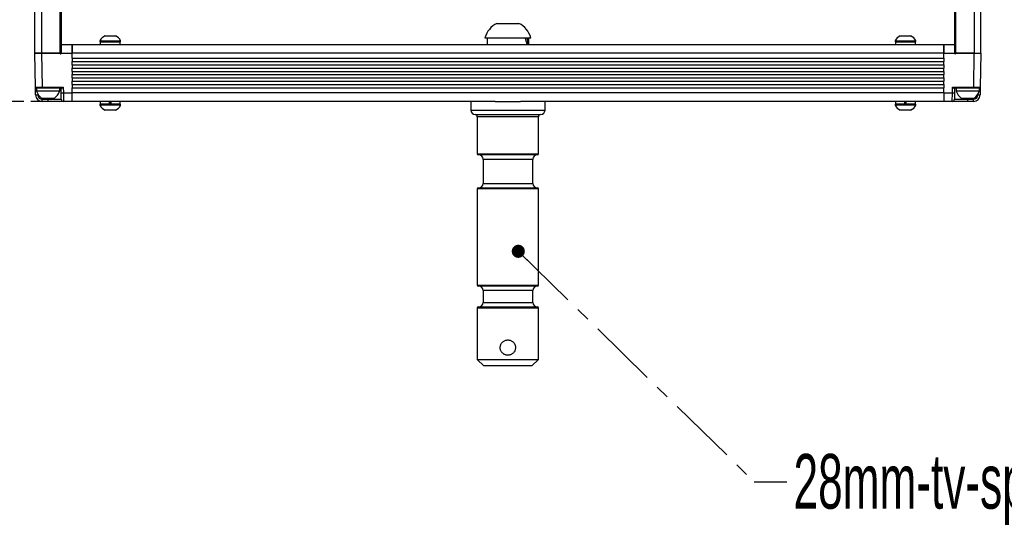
# Model space of a CAD drawing. Header units: millimetres. Extents: x 9 to 583, y 10 to 410.
# Tile 79 of 107: x 388 to 478, y 197 to 244. Entities that reach past the tile are written whole.
import ezdxf

# ---------------------------------------------------------------- set-up
doc = ezdxf.new("R2010")
doc.units = ezdxf.units.MM
doc.linetypes.add('CENTER', pattern=[10.16, 6.35, -1.27, 1.27, -1.27])
doc.linetypes.add('HIDDEN', pattern=[1.905, 1.27, -0.635])
doc.layers.add('DEFAULT_1', color=116, linetype='CENTER')
doc.layers.add('DEFAULT_2', color=5, linetype='HIDDEN')
doc.styles.add('SLDTEXTSTYLE0', font='TXT', dxfattribs={"width": 0.605})
doc.dimstyles.new('SLDDIMSTYLE0', dxfattribs={"dimtxt": 5, "dimasz": 3, "dimexe": 0, "dimexo": 0.0625, "dimgap": 1.25, "dimtad": 1, "dimlfac": 5, "dimrnd": 1e-09, "dimzin": 12, "dimdsep": 46, "dimtxsty": 'SLDTEXTSTYLE0', "dimsah": 1, "dimcen": 0.09, "dimadec": 0, "dimazin": 3, "dimtfac": 1, "dimtofl": 0, "dimtmove": 0, "dimatfit": 3, "dimfxl": 0, "dimfrac": 2, "dimtolj": 1, "dimtzin": 12, "dimarcsym": 0})
doc.dimstyles.new('SLDDIMSTYLE3', dxfattribs={"dimtxt": 0.18, "dimasz": 1.2, "dimexe": 0, "dimexo": 0.0625, "dimgap": 0, "dimtad": 0, "dimtih": 1, "dimtoh": 1, "dimdec": 0, "dimrnd": 1e-09, "dimzin": 0, "dimdsep": 46, "dimtxsty": 'Standard', "dimblk1": 'DOT', "dimblk2": 'DOT', "dimsah": 1, "dimcen": 0.09, "dimadec": 0, "dimazin": 0, "dimtfac": 1.2, "dimtdec": 0, "dimtofl": 0, "dimtmove": 0, "dimatfit": 3, "dimldrblk": 'DOT', "dimfxl": 0, "dimfrac": 2, "dimtolj": 1, "dimtzin": 0, "dimarcsym": 0})

# ---------------------------------------------------------------- blocks, each defined once
blk = doc.blocks.new('_D')
at = {"layer": 'DEFAULT_2'}
for p, q in [((383.045, 284.112), (368.855, 284.112)), ((369.855, 284.112), (369.855, 236.112)), ((391.855, 236.112), (368.855, 236.112))]:
    blk.add_line(p, q, dxfattribs=at)
for points in [[(369.855, 284.112), (369.255, 281.112), (370.455, 281.112)], [(369.855, 236.112), (370.455, 239.112), (369.255, 239.112)]]:
    blk.add_solid(points, dxfattribs=at)
at = {"layer": 'DEFAULT_2', "insert": (363.41, 253.434), "char_height": 5, "attachment_point": 1, "rotation": 90, "style": 'SLDTEXTSTYLE0'}
blk.add_mtext('240', dxfattribs=at)
blk = doc.blocks.new('_Dot')
at = {"color": 0, "linetype": 'ByBlock', "lineweight": -2}
blk.add_line((-0.5, 0), (-1, 0), dxfattribs=at)
at = {"color": 0, "linetype": 'ByBlock', "const_width": 0.5}
blk.add_lwpolyline([(-0.25, 0, 1), (0.25, 0, 1)], format="xyb", close=True, dxfattribs=at)

msp = doc.modelspace()

# ---------------------------------------------------------------- linework, layer by layer
at = {"color": 7, "linetype": 'Continuous', "lineweight": 25}
for p, q in [((389.055, 240.5119), (389.055, 249.243)), ((389.655, 249.243), (389.655, 240.5119)), ((391.355, 240.5119), (391.355, 249.243)), ((391.455, 249.243), (391.455, 240.5119)), ((473.255, 249.243), (473.255, 240.5119)), ((473.355, 240.5119), (473.355, 249.243)), ((475.055, 249.243), (475.055, 240.5119)), ((475.655, 240.5119), (475.655, 249.243)), ((431.34, 243.2519), (433.37, 243.2519)), ((395.005, 241.6479), (395.005, 241.5719)), ((395.005, 241.6479), (396.905, 241.6479)), ((395.48, 242.1219), (396.43, 242.1219)), ((396.905, 241.5719), (396.905, 241.6479)), ((430.255, 241.9319), (434.455, 241.9319)), ((430.445, 241.9319), (430.445, 241.3119)), ((434.265, 241.3119), (434.265, 241.9319)), ((467.805, 241.6479), (467.805, 241.5719)), ((467.805, 241.6479), (469.705, 241.6479)), ((468.28, 242.1219), (469.23, 242.1219)), ((469.705, 241.5719), (469.705, 241.6479)), ((391.455, 240.5112), (391.469, 241.3119)), ((391.469, 241.3119), (392.455, 241.3119)), ((392.455, 241.3119), (392.455, 240.498)), ((392.455, 241.3119), (472.255, 241.3119)), ((392.455, 240.5119), (392.455, 241.3119)), ((395.005, 241.5719), (396.905, 241.5719)), ((395.035, 241.5719), (395.035, 241.3119)), ((396.875, 241.3119), (396.875, 241.5719)), ((467.805, 241.5719), (469.705, 241.5719)), ((467.835, 241.5719), (467.835, 241.3119)), ((469.675, 241.3119), (469.675, 241.5719)), ((472.255, 241.3119), (473.241, 241.3119)), ((472.255, 240.498), (472.255, 241.3119)), ((472.255, 241.3119), (472.255, 240.5119)), ((473.241, 241.3119), (473.255, 240.5112)), ((389.655, 240.5119), (389.055, 240.5119)), ((389.1092, 237.4102), (389.055, 240.5119)), ((389.055, 240.5119), (389.6549, 240.5119)), ((389.6549, 240.5119), (389.7091, 237.4102)), ((391.3257, 240.5119), (389.6549, 240.5119)), ((389.655, 240.5119), (391.355, 240.5119)), ((391.455, 240.5119), (391.355, 240.5119)), ((391.355, 240.5119), (391.355, 240.511)), ((391.395, 240.4719), (391.415, 240.4719)), ((391.455, 240.5112), (391.4525, 240.498)), ((392.455, 240.498), (391.4525, 240.498)), ((472.255, 240.5119), (392.455, 240.5119)), ((392.455, 240.0619), (392.455, 240.5119)), ((392.455, 240.0619), (392.455, 239.7619)), ((392.455, 240.0619), (472.255, 240.0619)), ((472.255, 240.0619), (472.255, 240.5119)), ((473.2575, 240.498), (472.255, 240.498)), ((472.255, 240.0619), (472.255, 239.7619)), ((473.255, 240.5119), (473.355, 240.5119)), ((473.2575, 240.498), (473.255, 240.5112)), ((473.295, 240.4719), (473.315, 240.4719)), ((475.055, 240.5119), (473.355, 240.5119)), ((473.355, 240.511), (473.355, 240.5119)), ((473.3843, 240.5119), (475.0551, 240.5119)), ((475.001, 237.4102), (475.0551, 240.5119)), ((475.055, 240.5119), (475.655, 240.5119)), ((475.0551, 240.5119), (475.655, 240.5119)), ((475.655, 240.5119), (475.6009, 237.4102)), ((392.455, 239.7619), (472.255, 239.7619)), ((392.455, 239.4619), (392.455, 239.7619)), ((392.455, 239.4619), (392.455, 239.1619)), ((392.455, 239.4619), (472.255, 239.4619)), ((392.455, 239.1619), (472.255, 239.1619)), ((392.455, 238.8619), (392.455, 239.1619)), ((472.255, 239.4619), (472.255, 239.7619)), ((472.255, 239.4619), (472.255, 239.1619)), ((472.255, 238.8619), (472.255, 239.1619)), ((392.455, 238.8619), (392.455, 238.5619)), ((392.455, 238.8619), (472.255, 238.8619)), ((392.455, 238.5619), (472.255, 238.5619)), ((392.455, 238.2619), (392.455, 238.5619)), ((392.455, 238.2619), (392.455, 237.9619)), ((392.455, 238.2619), (472.255, 238.2619)), ((472.255, 238.8619), (472.255, 238.5619)), ((472.255, 238.2619), (472.255, 238.5619)), ((472.255, 238.2619), (472.255, 237.9619)), ((389.1215, 236.7014), (389.1092, 237.4102)), ((389.2091, 237.3119), (389.187, 237.3119)), ((389.7091, 237.3119), (389.2091, 237.3119)), ((389.7091, 237.4102), (391.6533, 237.4102)), ((389.7091, 237.3119), (389.7091, 237.4102)), ((390.0387, 237.3119), (389.7091, 237.3119)), ((390.4713, 237.3119), (390.0387, 237.3119)), ((391.4828, 237.3119), (390.4713, 237.3119)), ((391.323, 237.0519), (391.323, 237.3119)), ((391.4622, 236.898), (391.455, 237.3119)), ((391.6533, 237.4102), (391.6622, 236.898)), ((392.455, 237.9619), (472.255, 237.9619)), ((392.455, 237.6619), (392.455, 237.9619)), ((392.455, 237.6619), (392.455, 237.3619)), ((392.455, 237.6619), (472.255, 237.6619)), ((392.455, 237.3619), (472.255, 237.3619)), ((392.455, 236.9119), (392.455, 237.3619)), ((472.255, 237.6619), (472.255, 237.9619)), ((472.255, 237.6619), (472.255, 237.3619)), ((472.255, 236.9119), (472.255, 237.3619)), ((473.0478, 236.898), (473.0568, 237.4102)), ((473.0568, 237.4102), (475.001, 237.4102)), ((474.2387, 237.3119), (473.2272, 237.3119)), ((473.255, 237.3119), (473.2478, 236.898)), ((474.6713, 237.3119), (474.2387, 237.3119)), ((475.001, 237.3119), (474.6713, 237.3119)), ((475.001, 237.3119), (475.001, 237.4102)), ((475.5009, 237.3119), (475.001, 237.3119)), ((475.523, 237.3119), (475.5009, 237.3119)), ((475.523, 237.0519), (475.523, 237.3119)), ((475.6009, 237.4102), (475.5885, 236.7014)), ((389.187, 237.0519), (389.1976, 237.0519)), ((391.323, 237.0519), (389.1976, 237.0519)), ((390.255, 236.3919), (389.697, 236.3919)), ((389.7214, 236.3084), (390.255, 236.3084)), ((389.7214, 236.1119), (389.7214, 236.3084)), ((390.813, 236.3919), (390.255, 236.3919)), ((390.255, 236.3084), (391.4725, 236.3084)), ((390.255, 236.1119), (390.255, 236.3084)), ((391.4725, 236.3084), (391.4622, 236.898)), ((391.6622, 236.898), (392.455, 236.898)), ((391.6622, 236.898), (391.6725, 236.1119)), ((392.455, 236.9119), (472.255, 236.9119)), ((392.455, 236.1119), (392.455, 236.9119)), ((472.255, 236.9119), (472.255, 236.1119)), ((472.255, 236.898), (473.0478, 236.898)), ((473.0375, 236.1119), (473.0478, 236.898)), ((473.2478, 236.898), (473.2375, 236.3084)), ((473.2375, 236.3084), (474.455, 236.3084)), ((473.387, 237.0519), (473.3976, 237.0519)), ((475.523, 237.0519), (473.3976, 237.0519)), ((474.455, 236.3919), (473.897, 236.3919)), ((475.013, 236.3919), (474.455, 236.3919)), ((474.455, 236.1119), (474.455, 236.3084)), ((474.455, 236.3084), (474.9886, 236.3084)), ((474.9886, 236.1119), (474.9886, 236.3084)), ((390.255, 236.1119), (389.7214, 236.1119)), ((391.6725, 236.1119), (390.255, 236.1119)), ((392.455, 236.1119), (391.6725, 236.1119)), ((431.2061, 236.1119), (392.455, 236.1119)), ((395.005, 235.8519), (395.005, 235.7759)), ((395.955, 235.8519), (395.005, 235.8519)), ((395.955, 235.7759), (395.005, 235.7759)), ((395.035, 236.1119), (395.035, 235.8519)), ((395.955, 235.3019), (395.48, 235.3019)), ((395.8828, 235.8519), (395.8828, 236.1119)), ((395.915, 236.1119), (395.915, 235.8655)), ((396.905, 235.8519), (395.955, 235.8519)), ((396.905, 235.7759), (395.955, 235.7759)), ((396.43, 235.3019), (395.955, 235.3019)), ((395.995, 236.1119), (395.995, 235.8655)), ((396.0272, 235.8519), (396.0272, 236.1119)), ((396.875, 235.8519), (396.875, 236.1119)), ((396.905, 235.7759), (396.905, 235.8519)), ((428.955, 236.1119), (428.955, 235.3119)), ((431.2061, 236.1119), (433.5039, 236.1119)), ((472.255, 236.1119), (433.5039, 236.1119)), ((435.755, 235.3119), (435.755, 236.1119)), ((467.805, 235.8519), (467.805, 235.7759)), ((468.755, 235.8519), (467.805, 235.8519)), ((468.755, 235.7759), (467.805, 235.7759)), ((467.835, 236.1119), (467.835, 235.8519)), ((468.755, 235.3019), (468.28, 235.3019)), ((468.6828, 235.8519), (468.6828, 236.1119)), ((468.715, 236.1119), (468.715, 235.8655)), ((469.705, 235.8519), (468.755, 235.8519)), ((469.705, 235.7759), (468.755, 235.7759)), ((469.23, 235.3019), (468.755, 235.3019)), ((468.795, 236.1119), (468.795, 235.8655)), ((468.8272, 235.8519), (468.8272, 236.1119)), ((469.675, 235.8519), (469.675, 236.1119)), ((469.705, 235.7759), (469.705, 235.8519)), ((473.0375, 236.1119), (472.255, 236.1119)), ((474.455, 236.1119), (473.0375, 236.1119)), ((474.9886, 236.1119), (474.455, 236.1119)), ((429.355, 234.9119), (435.355, 234.9119)), ((429.555, 234.7119), (429.555, 231.3119)), ((435.155, 231.3119), (435.155, 234.7119)), ((435.055, 231.2119), (429.655, 231.2119)), ((430.08, 230.8119), (430.08, 228.6119)), ((434.63, 228.6119), (434.63, 230.8119)), ((429.555, 228.1119), (429.555, 219.3119)), ((429.655, 228.2119), (435.055, 228.2119)), ((435.155, 219.3119), (435.155, 228.1119)), ((435.055, 219.2119), (429.655, 219.2119)), ((430.08, 218.8119), (430.08, 217.7119)), ((434.63, 217.7119), (434.63, 218.8119)), ((429.655, 217.3119), (435.055, 217.3119)), ((429.555, 217.2119), (429.555, 212.5119)), ((435.155, 212.5119), (435.155, 217.2119)), ((429.555, 212.5119), (430.155, 211.9119)), ((429.555, 212.5119), (435.155, 212.5119)), ((434.555, 211.9119), (430.155, 211.9119)), ((434.555, 211.9119), (435.155, 212.5119))]:
    msp.add_line(p, q, dxfattribs=at)
at = {"color": 8, "linetype": 'Continuous', "lineweight": 25}
for p, q in [((391.3548, 240.4994), (391.355, 240.511)), ((473.355, 240.511), (473.3552, 240.4994)), ((389.3203, 236.7724), (389.3215, 236.7014)), ((390.255, 236.3919), (390.255, 236.3084)), ((474.455, 236.3919), (474.455, 236.3084)), ((475.3885, 236.7014), (475.3898, 236.7724)), ((395.915, 235.8919), (395.995, 235.8919)), ((428.955, 235.3119), (435.755, 235.3119)), ((468.715, 235.8919), (468.795, 235.8919)), ((435.155, 234.7119), (429.555, 234.7119)), ((429.555, 231.3119), (435.155, 231.3119)), ((434.63, 230.8119), (430.08, 230.8119)), ((435.155, 228.1119), (429.555, 228.1119)), ((430.08, 228.6119), (434.63, 228.6119)), ((429.555, 219.3119), (435.155, 219.3119)), ((434.63, 218.8119), (430.08, 218.8119)), ((430.08, 217.7119), (434.63, 217.7119)), ((435.155, 217.2119), (429.555, 217.2119))]:
    msp.add_line(p, q, dxfattribs=at)
at = {"color": 7, "linetype": 'Continuous', "lineweight": 25}
for centre, radius, start, end in [((432.355, 241.3117), 2.1897, 117.615737, 163.545926), ((432.355, 241.3117), 2.1897, 16.454074, 62.384263), ((395.955, 241.1709), 1.063, 116.540871, 153.33838), ((395.955, 241.1709), 1.063, 26.66162, 63.459129), ((468.755, 241.1709), 1.063, 116.540871, 153.33838), ((468.755, 241.1709), 1.063, 26.66162, 63.459129), ((391.3257, 240.4719), 0.04, 30, 90), ((391.395, 240.5119), 0.04, 210, 270), ((391.415, 240.5119), 0.04, 270, 339.570895), ((473.295, 240.5119), 0.04, 200.429105, 270), ((473.315, 240.5119), 0.04, 270, 330), ((473.3843, 240.4719), 0.04, 90, 150), ((389.2091, 237.4119), 0.1, 181, 270), ((475.5009, 237.4119), 0.1, 270, 359), ((389.2215, 239.567), 2.8673, 268.001617, 271.998383), ((389.7214, 236.7119), 0.6, 181, 270), ((390.255, 237.3213), 1.084, 194.387266, 239.018444), ((389.7214, 236.7084), 0.4, 181, 270), ((390.255, 237.3213), 1.084, 300.981556, 345.612734), ((391.5622, 239.7635), 2.8673, 268.001617, 271.998383), ((391.6725, 236.3119), 0.2, 181, 270), ((473.0375, 236.3119), 0.2, 270, 359), ((473.1478, 239.7635), 2.8673, 268.001617, 271.998383), ((474.455, 237.3213), 1.084, 194.387266, 239.018444), ((474.9886, 236.7084), 0.4, 270, 359), ((474.9886, 236.7119), 0.6, 270, 359), ((474.455, 237.3213), 1.084, 300.981556, 345.612734), ((475.4885, 239.567), 2.8673, 268.001617, 271.998383), ((395.955, 236.2529), 1.063, 206.66162, 243.459129), ((395.955, 236.2529), 1.063, 296.540871, 333.33838), ((429.355, 235.3119), 0.4, 180, 270), ((435.355, 235.3119), 0.4, 270, 0), ((468.755, 236.2529), 1.063, 206.66162, 243.459129), ((468.755, 236.2529), 1.063, 296.540871, 333.33838), ((429.355, 234.7119), 0.2, 0, 90), ((435.355, 234.7119), 0.2, 90, 180), ((429.655, 231.3119), 0.1, 180, 270), ((429.68, 230.8119), 0.4, 0, 90), ((435.03, 230.8119), 0.4, 90, 180), ((435.055, 231.3119), 0.1, 270, 0), ((429.655, 228.1119), 0.1, 90, 180), ((429.68, 228.6119), 0.4, 270, 0), ((435.03, 228.6119), 0.4, 180, 270), ((435.055, 228.1119), 0.1, 0, 90), ((429.655, 219.3119), 0.1, 180, 270), ((429.68, 218.8119), 0.4, 360, 90), ((435.03, 218.8119), 0.4, 90, 180), ((435.055, 219.3119), 0.1, 270, 0), ((429.655, 217.2119), 0.1, 90, 180), ((429.68, 217.7119), 0.4, 270, 0), ((435.03, 217.7119), 0.4, 180, 270), ((435.055, 217.2119), 0.1, 0, 90)]:
    msp.add_arc(centre, radius, start, end, dxfattribs=at)
for centre, major_axis, ratio, start_param, end_param in [((432.355, 241.3119), (-0.9865, 3.2712), 0.4999708, 4.5627436, 4.7512706), ((432.355, 241.9319), (-0.9865, 3.2712), 0.4999708, 4.3742167, 4.5627436), ((389.7092, 237.4119), (0.6001, 0.0017), 0.0029077, 3.1416349, 4.7121267), ((390.255, 237.3119), (0, 1.8498), 0.5773503, 1.5707963, 1.7118167), ((390.255, 237.0519), (0, 1.8498), 0.5773503, 1.5004616, 1.5707963), ((474.455, 237.3119), (0, 1.8498), 0.5773503, 1.5707963, 1.7118167), ((474.455, 237.0519), (0, 1.8498), 0.5773503, 1.5004616, 1.5707963), ((475.0008, 237.4119), (0.6001, -0.0017), 0.0029077, 4.7126513, 6.283143)]:
    msp.add_ellipse(centre, major_axis=major_axis, ratio=ratio, start_param=start_param, end_param=end_param, dxfattribs=at)
for points, knots in [([(391.4828, 237.3119), (391.4926, 237.3138), (391.5141, 237.318), (391.5636, 237.3475), (391.6116, 237.3804), (391.6438, 237.4034), (391.6529, 237.4099), (391.6533, 237.4102)], [0, 0, 0, 0, 0.2207841, 0.4856743, 0.8546474, 0.9945297, 1, 1, 1, 1]), ([(473.0568, 237.4102), (473.0571, 237.4099), (473.0662, 237.4034), (473.0985, 237.3804), (473.1464, 237.3475), (473.1959, 237.318), (473.2174, 237.3138), (473.2272, 237.3119)], [0, 0, 0, 0, 0.0054703, 0.1453526, 0.5143257, 0.7792159, 1, 1, 1, 1]), ([(431.655, 213.5919), (431.6568, 213.5538), (431.6605, 213.4765), (431.6899, 213.3643), (431.7363, 213.2577), (431.7995, 213.1608), (431.8789, 213.0743), (431.9718, 213.0021), (432.0773, 212.9457), (432.1898, 212.9082), (432.3076, 212.8902), (432.4241, 212.8921), (432.5387, 212.9132), (432.6465, 212.9521), (432.7476, 213.0085), (432.8381, 213.0808), (432.9167, 213.1687), (432.9797, 213.2687), (433.0256, 213.3795), (433.0516, 213.4948), (433.0579, 213.6131), (433.0449, 213.728), (433.0131, 213.8393), (432.9643, 213.9429), (432.8983, 214.0384), (432.8171, 214.1221), (432.7214, 214.1924), (432.6152, 214.2454), (432.5006, 214.2801), (432.3839, 214.2946), (432.2664, 214.2895), (432.1538, 214.2657), (432.0461, 214.2235), (431.9472, 214.1648), (431.858, 214.0894), (431.7821, 213.9999), (431.7213, 213.8972), (431.6816, 213.7925), (431.659, 213.6894), (431.6563, 213.6246), (431.655, 213.5919)], [0, 0, 0, 0, 0.0258885, 0.0525433, 0.0784276, 0.1050352, 0.1314319, 0.1585723, 0.1853106, 0.212855, 0.2390453, 0.2660301, 0.2916607, 0.3180229, 0.343901, 0.3704914, 0.3970578, 0.4243858, 0.4510543, 0.4785371, 0.504504, 0.53125, 0.5568182, 0.5831012, 0.6091792, 0.6359771, 0.6626859, 0.690179, 0.7166723, 0.7439763, 0.7697661, 0.7963132, 0.8219864, 0.8483709, 0.8746611, 0.9016859, 0.9284344, 0.9559825, 0.977767, 1, 1, 1, 1])]:
    msp.add_open_spline(points, degree=3, knots=knots, dxfattribs=at)

# ---------------------------------------------------------------- texts
at = {"layer": 'DEFAULT_1', "insert": (458.5073, 203.8615), "char_height": 5, "attachment_point": 1, "style": 'SLDTEXTSTYLE0'}
msp.add_mtext('28mm-tv-spigot', dxfattribs=at)

# ---------------------------------------------------------------- dimensions: what is measured, and where the dimension line sits
at = {"layer": 'DEFAULT_2'}
dim = msp.add_linear_dim(base=(369.855, 236.1119), p1=(383.6445, 284.1119), p2=(392.455, 236.1119), angle=90, dimstyle='SLDDIMSTYLE0', dxfattribs=at)
dim.commit()
dim.dimension.update_dxf_attribs({"geometry": '_D', "text_midpoint": (369.855, 259.1637), "dimtype": 160})

# ---------------------------------------------------------------- leaders
at = {"layer": 'DEFAULT_1'}
msp.add_leader([(433.3085, 222.4004), (454.8951, 201.3272), (457.8951, 201.3272)], dimstyle='SLDDIMSTYLE3', dxfattribs=at)

doc.saveas('drawing.dxf')
